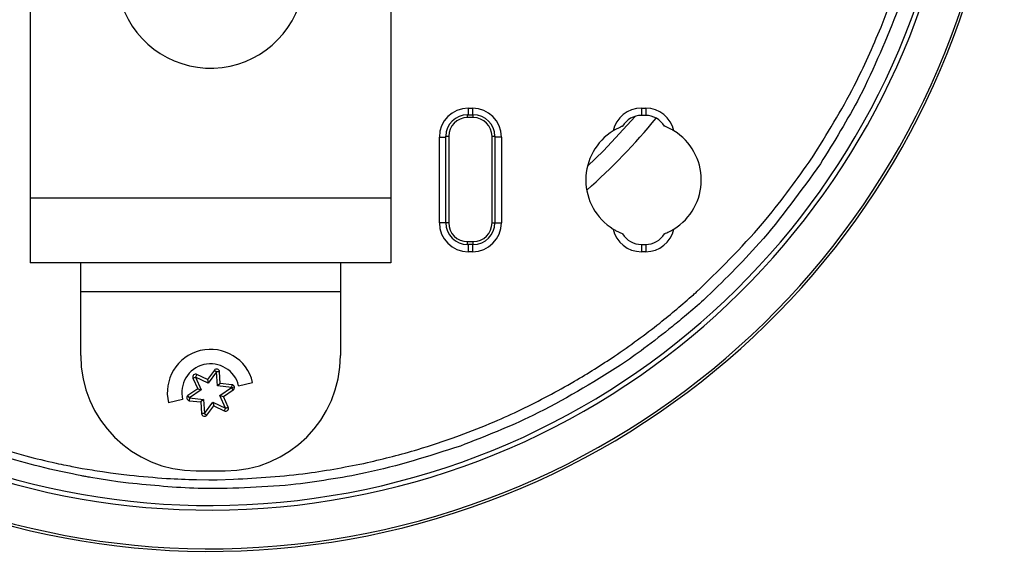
# Model space of a CAD drawing. Header units: millimetres. Extents: x -124 to 136, y 233 to 343.
# Tile 8 of 11: x 68 to 136, y 233 to 270. Entities that reach past the tile are written whole.
import ezdxf

# ---------------------------------------------------------------- set-up
doc = ezdxf.new("R2010")
doc.units = ezdxf.units.MM

msp = doc.modelspace()

# ---------------------------------------------------------------- linework, layer by layer
at = {"color": 7, "linetype": 'Continuous', "lineweight": 25}
for p, q in [((93.544, 274.795), (93.544, 252.857)), ((68.544, 271.357), (68.544, 252.857)), ((98.894, 263.582), (99.194, 263.582)), ((98.894, 263.582), (98.894, 263.132)), ((99.194, 263.582), (99.194, 263.132)), ((110.894, 263.582), (111.194, 263.582)), ((110.894, 263.582), (110.894, 263.082)), ((111.194, 263.582), (111.194, 263.082)), ((98.844, 262.932), (98.844, 263.132)), ((98.844, 263.132), (99.244, 263.132)), ((99.244, 262.932), (98.844, 262.932)), ((99.244, 262.932), (99.244, 263.132)), ((111.194, 263.082), (110.894, 263.082)), ((96.894, 255.632), (96.894, 261.582)), ((96.894, 261.582), (97.344, 261.582)), ((97.344, 261.632), (97.544, 261.632)), ((97.344, 255.632), (97.344, 261.632)), ((97.544, 261.632), (97.544, 255.632)), ((100.544, 255.632), (100.544, 261.632)), ((100.544, 261.632), (100.744, 261.632)), ((100.744, 261.632), (100.744, 255.632)), ((101.194, 261.582), (100.744, 261.582)), ((101.194, 261.582), (101.194, 255.632)), ((122.707, 260.109), (122.724, 260.134)), ((68.544, 257.357), (93.544, 257.357)), ((97.544, 255.632), (96.894, 255.632)), ((100.544, 255.632), (101.194, 255.632)), ((98.844, 254.332), (99.244, 254.332)), ((98.844, 254.132), (98.844, 254.332)), ((99.244, 254.132), (98.844, 254.132)), ((98.894, 254.132), (98.894, 253.632)), ((99.194, 254.132), (99.194, 253.632)), ((99.244, 254.132), (99.244, 254.332)), ((110.894, 254.132), (110.894, 253.632)), ((110.894, 254.132), (111.194, 254.132)), ((111.194, 254.132), (111.194, 253.632)), ((99.194, 253.632), (98.894, 253.632)), ((111.194, 253.632), (110.894, 253.632)), ((93.544, 252.857), (68.544, 252.857)), ((72.044, 246.432), (72.044, 252.857)), ((90.044, 252.857), (90.044, 246.432)), ((90.044, 250.857), (72.044, 250.857)), ((80.096, 245.12), (80.007, 244.941)), ((80.823, 244.761), (80.096, 245.12)), ((81.303, 245.415), (80.823, 244.761)), ((81.464, 245.297), (80.885, 244.507)), ((81.303, 245.415), (81.464, 245.297)), ((81.464, 245.297), (81.659, 245.344)), ((81.664, 245.31), (81.464, 245.297)), ((81.528, 244.32), (81.464, 245.297)), ((81.717, 244.5), (81.664, 245.31)), ((79.824, 244.86), (80.007, 244.941)), ((79.824, 244.86), (80.151, 244.118)), ((80.885, 244.507), (80.007, 244.941)), ((80.007, 244.941), (80.401, 244.044)), ((80.823, 244.761), (80.885, 244.507)), ((81.717, 244.5), (81.528, 244.32)), ((82.501, 244.213), (81.528, 244.32)), ((82.523, 244.412), (81.717, 244.5)), ((82.523, 244.412), (82.501, 244.213)), ((82.987, 244.331), (83.958, 244.569)), ((80.151, 244.118), (79.476, 243.667)), ((79.587, 243.501), (79.476, 243.667)), ((80.401, 244.044), (79.587, 243.501)), ((80.151, 244.118), (80.401, 244.044)), ((81.687, 243.669), (82.501, 244.213)), ((81.687, 243.669), (81.938, 243.596)), ((82.081, 242.773), (81.687, 243.669)), ((81.938, 243.596), (82.612, 244.046)), ((82.264, 242.853), (81.938, 243.596)), ((82.501, 244.213), (82.695, 244.26)), ((82.612, 244.046), (82.501, 244.213)), ((79.101, 243.382), (78.13, 243.145)), ((79.587, 243.501), (79.565, 243.302)), ((79.565, 243.302), (80.371, 243.213)), ((79.587, 243.501), (80.56, 243.394)), ((80.56, 243.394), (80.371, 243.213)), ((80.371, 243.213), (80.424, 242.404)), ((80.56, 243.394), (80.624, 242.417)), ((80.624, 242.417), (81.203, 243.206)), ((80.785, 242.298), (81.265, 242.953)), ((81.203, 243.206), (81.265, 242.953)), ((81.203, 243.206), (82.081, 242.773)), ((81.265, 242.953), (81.992, 242.593)), ((80.624, 242.417), (80.424, 242.404)), ((80.624, 242.417), (80.785, 242.298)), ((82.081, 242.773), (81.992, 242.593)), ((82.081, 242.773), (82.264, 242.853)), ((82.081, 242.773), (82.275, 242.82)), ((98.113, 240.814), (98.291, 240.878)), ((71.571, 238.722), (72.137, 238.609)), ((72.137, 238.609), (72.831, 238.496)), ((80.044, 238.432), (82.044, 238.432)), ((80.064, 237.831), (80.916, 237.82)), ((81.489, 237.821), (82.622, 237.854))]:
    msp.add_line(p, q, dxfattribs=at)
at = {"color": 7, "linetype": 'Continuous', "lineweight": 25, "flags": 128}
for points in [[(110.459, 263.017), (108.269, 260.634), (107.162, 259.571)], [(71.48, 238.218), (70.777, 238.366), (70.229, 238.481)], [(72.114, 238.085), (71.758, 238.16), (71.48, 238.218)], [(74.116, 238.293), (74.848, 238.209), (75.427, 238.143)], [(74.041, 237.758), (73.315, 237.881), (72.749, 237.977)], [(75.364, 237.592), (74.621, 237.685), (74.041, 237.758)]]:
    msp.add_lwpolyline(points, dxfattribs=at)
at = {"color": 7, "linetype": 'Continuous', "lineweight": 25}
for centre, radius, start, end in [((81.044, 287.857), 55, 197.50181, 162.52639), ((81.044, 287.857), 54.821, 197.53188, 162.43512), ((81.044, 287.857), 52.139, 198.48576, 161.54378), ((81.044, 287.857), 51.818, 198.57358, 161.40594), ((81.044, 272.857), 6.5, 193.58261, 350.26857), ((98.894, 261.582), 2, 90, 180), ((99.194, 261.582), 2, 0, 90), ((110.894, 261.582), 2, 90, 167.67216), ((111.194, 261.582), 2, 12.32784, 90), ((98.844, 261.632), 1.5, 90, 180), ((98.844, 261.632), 1.3, 90, 180), ((99.244, 261.632), 1.5, 360, 90), ((99.244, 261.632), 1.3, 0, 90), ((81.044, 287.857), 39.7, 311.03033, 321.04425), ((110.894, 261.582), 1.5, 90, 149.81149), ((111.194, 261.582), 1.5, 30.18851, 90), ((111.044, 258.607), 4, 121.73363, 238.26637), ((111.044, 258.607), 4, 301.73363, 58.26637), ((98.894, 255.632), 2, 180, 270), ((98.844, 255.632), 1.5, 180, 270), ((98.844, 255.632), 1.3, 180, 270), ((99.194, 255.632), 2, 270, 0), ((99.244, 255.632), 1.3, 270, 0), ((99.244, 255.632), 1.5, 270, 0), ((110.894, 255.632), 2, 192.32784, 270), ((111.194, 255.632), 2, 270, 347.67216), ((110.894, 255.632), 1.5, 210.18851, 270), ((111.194, 255.632), 1.5, 270, 329.81149), ((80.044, 246.432), 8, 180, 270), ((81.044, 243.857), 3, 13.73061, 193.73061), ((82.044, 246.432), 8, 270, 0), ((81.044, 243.857), 2, 13.73061, 193.73061), ((80.007, 244.941), 0.2, 63.73061, 203.73061), ((81.464, 245.297), 0.2, 3.73061, 143.73061), ((82.501, 244.213), 0.2, 303.73061, 83.73061), ((79.587, 243.501), 0.2, 123.73061, 263.73061), ((80.624, 242.417), 0.2, 183.73061, 323.73061), ((82.081, 242.773), 0.2, 243.73061, 23.73061)]:
    msp.add_arc(centre, radius, start, end, dxfattribs=at)
for points, knots in [([(127.508, 269.199), (127.882, 270.179), (128.542, 271.909), (129.058, 273.688), (129.282, 274.459)], [0, 0, 0, 0, 0.566135, 1, 1, 1, 1]), ([(128.709, 270.495), (127.875, 268.424), (126.37, 264.684), (124.246, 261.261), (123.299, 259.733)], [0, 0, 0, 0, 0.553931, 1, 1, 1, 1]), ([(122.724, 260.134), (123.747, 261.778), (125.557, 264.687), (126.917, 267.831), (127.508, 269.199)], [0, 0, 0, 0, 0.564883, 1, 1, 1, 1]), ([(109.598, 262.336), (109.593, 262.334), (109.585, 262.331), (109.503, 262.299), (109.355, 262.234), (109.15, 262.134), (109.011, 262.051), (108.94, 262.009)], [0, 0, 0, 0, 0.121062, 0.250743, 0.500699, 0.746241, 1, 1, 1, 1]), ([(113.148, 262.009), (113.077, 262.051), (112.938, 262.133), (112.734, 262.234), (112.586, 262.298), (112.504, 262.331), (112.495, 262.334), (112.491, 262.336)], [0, 0, 0, 0, 0.253203, 0.498315, 0.748337, 0.878492, 1, 1, 1, 1]), ([(114.931, 251.042), (116.526, 252.613), (119.373, 255.42), (121.688, 258.676), (122.707, 260.109)], [0, 0, 0, 0, 0.559887, 1, 1, 1, 1]), ([(123.299, 259.733), (121.945, 257.844), (119.518, 254.459), (116.53, 251.561), (115.209, 250.28)], [0, 0, 0, 0, 0.557992, 1, 1, 1, 1]), ([(108.94, 255.205), (109.011, 255.163), (109.15, 255.08), (109.354, 254.979), (109.503, 254.915), (109.584, 254.882), (109.593, 254.879), (109.598, 254.877)], [0, 0, 0, 0, 0.253203, 0.498315, 0.748337, 0.878492, 1, 1, 1, 1]), ([(112.491, 254.877), (112.495, 254.879), (112.504, 254.882), (112.585, 254.915), (112.734, 254.979), (112.938, 255.08), (113.077, 255.163), (113.148, 255.205)], [0, 0, 0, 0, 0.1210621, 0.2507426, 0.5006993, 0.7462413, 1, 1, 1, 1]), ([(109.04, 246.384), (110.096, 247.133), (111.982, 248.47), (113.73, 249.984), (114.498, 250.65)], [0, 0, 0, 0, 0.559971, 1, 1, 1, 1]), ([(114.498, 250.65), (114.579, 250.722), (114.724, 250.853), (114.868, 250.984), (114.931, 251.042)], [0, 0, 0, 0, 0.560018, 1, 1, 1, 1]), ([(115.209, 250.28), (114.813, 249.932), (114.105, 249.31), (113.375, 248.715), (113.054, 248.454)], [0, 0, 0, 0, 0.56005, 1, 1, 1, 1]), ([(113.054, 248.454), (112.399, 247.931), (111.229, 246.996), (110, 246.14), (109.459, 245.764)], [0, 0, 0, 0, 0.5596877, 1, 1, 1, 1]), ([(102.574, 242.686), (103.814, 243.315), (106.032, 244.44), (108.12, 245.79), (109.04, 246.384)], [0, 0, 0, 0, 0.559331, 1, 1, 1, 1]), ([(109.459, 245.764), (107.469, 244.53), (103.928, 242.336), (100.05, 240.82), (98.352, 240.157)], [0, 0, 0, 0, 0.562056, 1, 1, 1, 1]), ([(98.291, 240.878), (99.098, 241.188), (100.546, 241.745), (101.952, 242.397), (102.574, 242.686)], [0, 0, 0, 0, 0.557856, 1, 1, 1, 1]), ([(65.682, 240.225), (66.529, 239.966), (68.066, 239.496), (69.632, 239.131), (70.336, 238.967)], [0, 0, 0, 0, 0.550685, 1, 1, 1, 1]), ([(91.911, 239.006), (93.078, 239.29), (95.173, 239.8), (97.211, 240.503), (98.113, 240.814)], [0, 0, 0, 0, 0.557327, 1, 1, 1, 1]), ([(70.229, 238.481), (69.331, 238.701), (67.755, 239.088), (66.211, 239.587), (65.546, 239.802)], [0, 0, 0, 0, 0.569401, 1, 1, 1, 1]), ([(98.352, 240.157), (96.178, 239.46), (92.339, 238.23), (88.346, 237.693), (86.614, 237.46)], [0, 0, 0, 0, 0.566093, 1, 1, 1, 1]), ([(70.336, 238.967), (70.565, 238.921), (70.977, 238.84), (71.389, 238.758), (71.571, 238.722)], [0, 0, 0, 0, 0.557934, 1, 1, 1, 1]), ([(82.622, 237.854), (84.342, 237.952), (87.465, 238.128), (90.532, 238.734), (91.911, 239.006)], [0, 0, 0, 0, 0.550656, 1, 1, 1, 1]), ([(72.831, 238.496), (73.071, 238.459), (73.499, 238.391), (73.927, 238.323), (74.116, 238.293)], [0, 0, 0, 0, 0.5582591, 1, 1, 1, 1]), ([(75.427, 238.143), (76.282, 238.057), (77.825, 237.901), (79.374, 237.853), (80.064, 237.831)], [0, 0, 0, 0, 0.55476, 1, 1, 1, 1]), ([(72.749, 237.977), (72.63, 237.997), (72.418, 238.033), (72.207, 238.07), (72.114, 238.085)], [0, 0, 0, 0, 0.561103, 1, 1, 1, 1]), ([(86.614, 237.46), (84.469, 237.31), (80.713, 237.047), (76.97, 237.428), (75.364, 237.592)], [0, 0, 0, 0, 0.570936, 1, 1, 1, 1]), ([(80.916, 237.82), (81.023, 237.82), (81.214, 237.819), (81.405, 237.82), (81.489, 237.821)], [0, 0, 0, 0, 0.560029, 1, 1, 1, 1])]:
    msp.add_open_spline(points, degree=3, knots=knots, dxfattribs=at)

doc.saveas('drawing.dxf')
